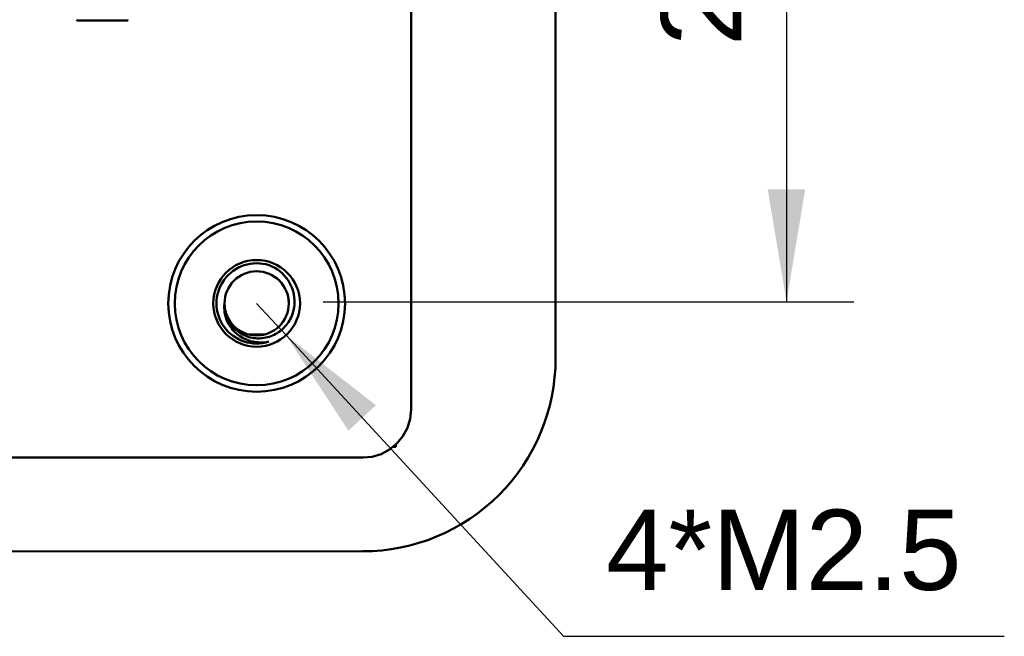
# Model space of a CAD drawing. Header units: millimetres. Extents: x 37 to 347, y 164 to 266.
# Tile 26 of 39: x 316 to 347, y 177 to 196. Entities that reach past the tile are written whole.
import ezdxf

# ---------------------------------------------------------------- set-up
doc = ezdxf.new("R2010")
doc.units = ezdxf.units.MM
doc.header["$LTSCALE"] = 0.75
doc.layers.add('Visible', color=7, linetype='Continuous', lineweight=50)
doc.layers.add('尺寸标注', color=3, linetype='Continuous', lineweight=25)
doc.styles.get("Standard").update_dxf_attribs({"font": 'arial.ttf'})
doc.dimstyles.new('Dim-ISO-25', dxfattribs={"dimtxt": 3.5, "dimasz": 3.5, "dimexe": 2.1, "dimexo": 2.1, "dimgap": 1.4, "dimtad": 1, "dimzin": 12, "dimdsep": 46, "dimtxsty": 'Standard', "dimcen": 0, "dimazin": 3, "dimtp": 0.1, "dimtm": 0.1, "dimtfac": 0.714286, "dimtmove": 0, "dimatfit": 3, "dimfxl": 1, "dimtzin": 12, "dimarcsym": 0})

# ---------------------------------------------------------------- blocks, each defined once
blk = doc.blocks.new('*D91')
at = {"color": 0, "linetype": 'ByBlock', "lineweight": -2}
for p, q in [((323.694, 210.358), (342.282, 210.358)), ((340.182, 210.358), (340.182, 187.63)), ((325.757, 187.63), (342.282, 187.63))]:
    blk.add_line(p, q, dxfattribs=at)
at = {"color": 0, "linetype": 'ByBlock'}
for points in [[(340.182, 210.358), (339.598, 206.858), (340.765, 206.858)], [(340.182, 187.63), (339.598, 191.13), (340.765, 191.13)]]:
    blk.add_solid(points, dxfattribs=at)
at = {"layer": 'Defpoints', "color": 0, "linetype": 'ByBlock'}
for p in [(321.594, 210.358), (323.657, 187.63)]:
    blk.add_point(p, dxfattribs=at)
at = {"color": 0, "linetype": 'ByBlock', "lineweight": -2, "insert": (337.527, 198.994), "char_height": 2.5, "attachment_point": 5, "rotation": 90}
blk.add_mtext('22.7', dxfattribs=at)
blk = doc.blocks.new('*D87')
at = {"color": 0, "linetype": 'ByBlock', "lineweight": -2}
for p, q in [((324.605, 186.586), (323.69, 187.579)), ((324.605, 186.586), (333.236, 177.212)), ((333.236, 177.212), (346.962, 177.212))]:
    blk.add_line(p, q, dxfattribs=at)
at = {"color": 0, "linetype": 'ByBlock'}
blk.add_solid([(324.605, 186.586), (326.546, 183.616), (327.404, 184.406)], dxfattribs=at)
at = {"layer": 'Defpoints', "color": 0, "linetype": 'ByBlock'}
for p in [(323.69, 187.579), (324.605, 186.586)]:
    blk.add_point(p, dxfattribs=at)
at = {"color": 0, "linetype": 'ByBlock', "lineweight": -2, "insert": (340.099, 179.888), "char_height": 2.5, "attachment_point": 5}
blk.add_mtext('4*M2.5', dxfattribs=at)

msp = doc.modelspace()

# ---------------------------------------------------------------- linework, layer by layer
at = {"layer": 'Visible'}
for p, q in [((328.497, 184.279), (328.49, 236.439)), ((332.987, 234.86), (332.994, 185.86)), ((318.108, 196.388), (318.108, 196.388)), ((318.108, 196.388), (319.658, 196.388)), ((319.659, 196.388), (319.658, 196.388)), ((323.452, 186.609), (323.93, 186.609)), ((328.469, 183.985), (328.497, 184.279)), ((328.383, 183.702), (328.469, 183.985)), ((328.243, 183.442), (328.383, 183.702)), ((328.056, 183.213), (328.243, 183.442)), ((327.567, 182.887), (327.828, 183.026)), ((327.828, 183.026), (328.056, 183.213)), ((327.929, 183.109), (328.024, 183.109)), ((328.024, 183.109), (328.024, 183.187)), ((246.55, 182.772), (326.99, 182.779)), ((326.99, 182.779), (327.284, 182.801)), ((327.284, 182.801), (327.567, 182.887)), ((326.995, 179.859), (246.555, 179.848))]:
    msp.add_line(p, q, dxfattribs=at)
at = {"layer": 'Visible', "extrusion": (0, 0, -1)}
for radius in [2.75, 2.55, 1.35]:
    msp.add_circle((-323.69, 187.579), radius, dxfattribs=at)
at = {"layer": 'Visible'}
msp.add_circle((323.69, 187.579), 1, dxfattribs=at)
for centre, radius, start, end in [((318.108, 196.413), 0.025, 181.0432, 268.9568), ((319.658, 196.413), 0.025, 271.0432, 358.9568), ((323.69, 187.579), 1.25, 72.0009, 287.7855), ((323.691, 187.567), 1.012, 80.5087, 101.0821), ((323.657, 187.63), 1.213, 357.6212, 69.7698), ((323.697, 187.572), 1.009, 122.4168, 143.3277), ((323.681, 187.569), 1.013, 37.9129, 59.2646), ((323.673, 187.576), 1.018, 0.1918, 16.2597)]:
    msp.add_arc(centre, radius, start, end, dxfattribs=at)
at = {"layer": 'Visible', "extrusion": (0, 0, -1)}
msp.add_arc((-326.994, 185.859), 6, 179.992, 269.992, dxfattribs=at)
at = {"layer": 'Visible'}
for points, knots in [([(324.072, 186.389), (323.962, 186.366), (323.85, 186.358), (323.631, 186.374), (323.525, 186.396), (323.281, 186.482), (323.149, 186.559), (322.91, 186.776), (322.833, 186.899), (322.74, 187.089), (322.708, 187.19), (322.678, 187.389), (322.677, 187.485), (322.69, 187.579)], [-0.1622568, -0.1622568, -0.1622568, -0.1622568, -0.1413563, -0.1413563, -0.1213954, -0.1213954, -0.0927809, -0.0927809, -0.0607838, -0.0607838, -0.0288974, -0.0288974, 0, 0, 0, 0]), ([(322.69, 187.579), (322.686, 187.51), (322.69, 187.44), (322.711, 187.302), (322.728, 187.234), (322.8, 187.042), (322.872, 186.926), (323.059, 186.725), (323.173, 186.643), (323.429, 186.526), (323.568, 186.494), (323.854, 186.484), (323.998, 186.508), (324.27, 186.61), (324.395, 186.687), (324.61, 186.886), (324.697, 187.007), (324.825, 187.278), (324.861, 187.427), (324.869, 187.579)], [-0.343751, -0.343751, -0.343751, -0.343751, -0.322689, -0.322689, -0.3016529, -0.3016529, -0.2606922, -0.2606922, -0.2188328, -0.2188328, -0.1763844, -0.1763844, -0.1332363, -0.1332363, -0.0897888, -0.0897888, -0.0456993, -0.0456993, -0.0000029, -0.0000029, -0.0000029, -0.0000029])]:
    msp.add_open_spline(points, degree=3, knots=knots, dxfattribs=at)
for points in [[(322.743, 187.26), (322.731, 187.295), (322.721, 187.33), (322.713, 187.366)], [(322.733, 187.29), (322.726, 187.313), (322.72, 187.337), (322.714, 187.361)], [(322.75, 187.238), (322.738, 187.271), (322.728, 187.305), (322.719, 187.342)], [(324.498, 186.99), (324.48, 186.966), (324.462, 186.942), (324.442, 186.92)], [(324.526, 187.031), (324.503, 186.995), (324.478, 186.962), (324.452, 186.931)], [(324.52, 187.022), (324.507, 187.002), (324.493, 186.982), (324.477, 186.963)], [(323.233, 186.69), (323.197, 186.708), (323.161, 186.73), (323.124, 186.755)], [(323.184, 186.717), (323.165, 186.728), (323.147, 186.739), (323.13, 186.751)], [(323.247, 186.683), (323.209, 186.702), (323.17, 186.724), (323.133, 186.749)], [(323.203, 186.706), (323.18, 186.719), (323.159, 186.732), (323.139, 186.745)], [(323.252, 186.681), (323.219, 186.696), (323.188, 186.714), (323.158, 186.733)], [(323.906, 186.603), (323.885, 186.598), (323.865, 186.594), (323.845, 186.591)], [(323.939, 186.611), (323.915, 186.605), (323.89, 186.599), (323.864, 186.594)]]:
    msp.add_open_spline(points, degree=3, dxfattribs=at)

# ---------------------------------------------------------------- dimensions: what is measured, and where the dimension line sits
at = {"layer": '尺寸标注'}
dim = msp.add_linear_dim(base=(340.182, 187.63), p1=(321.594, 210.358), p2=(323.657, 187.63), angle=90, text='22.7', dimstyle='Dim-ISO-25', override={"dimtxt": 2.5, "dimtoh": 1}, dxfattribs=at)
dim.commit()
dim.dimension.update_dxf_attribs({"geometry": '*D91', "text_midpoint": (337.527, 198.994)})
dim = msp.add_radius_dim(center=(323.69, 187.579), mpoint=(324.605, 186.586), text='4*M2.5', dimstyle='Dim-ISO-25', override={"dimtxt": 2.5, "dimtoh": 1}, dxfattribs=at)
dim.commit()
dim.dimension.update_dxf_attribs({"geometry": '*D87', "text_midpoint": (340.099, 177.212), "dimtype": 164})

doc.saveas('drawing.dxf')
